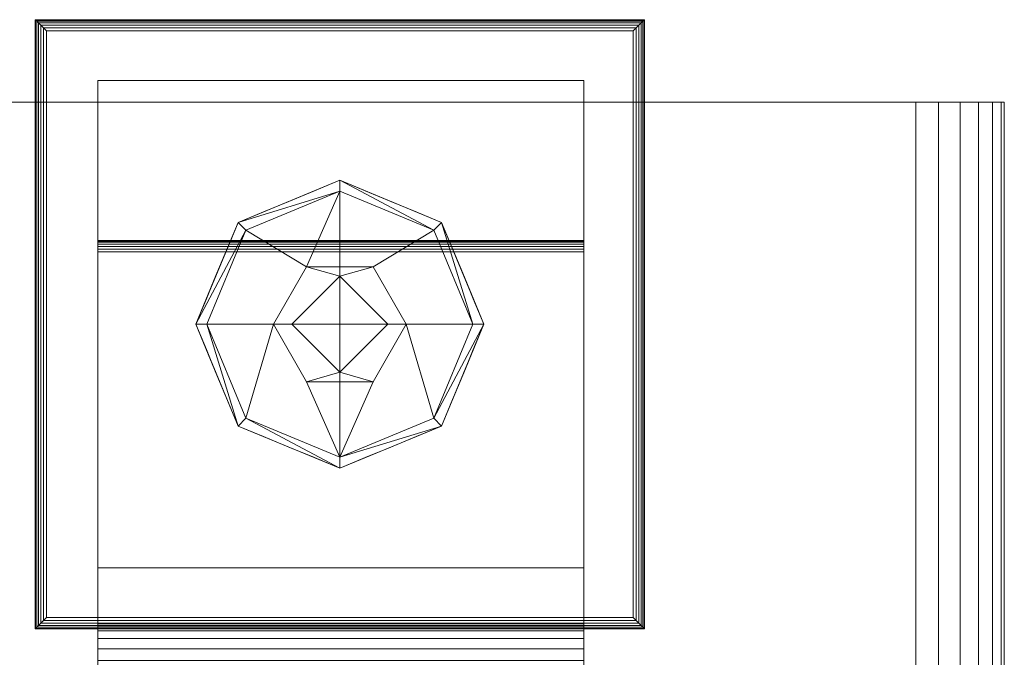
# Model space of a CAD drawing. Header units: millimetres. Extents: x -510 to 60, y -203 to 27.
# Tile 6 of 6: x -29 to 60, y -30 to 27. Entities that reach past the tile are written whole.
import ezdxf

# ---------------------------------------------------------------- set-up
doc = ezdxf.new("R2010")
doc.units = ezdxf.units.MM
doc.layers.add('M-520-M_DRAINAGE_FW', color=2, linetype='Continuous', lineweight=30)

# ---------------------------------------------------------------- blocks, each defined once
blk = doc.blocks.new('FFAS8510-A00500BC0 - Line-sensor Technology Square Extend Sensor Faucet-4305-3D View 1')
at = {"layer": 'M-520-M_DRAINAGE_FW', "lineweight": 9}
mesh = blk.add_polyface(dxfattribs=at)
corners = [(-27.5, 27.5), (-27.5, -27.5), (-27.5, -27.5, 4), (-27.5, 27.5, 4)]
mesh.append_faces([[corners[k] for k in face] for face in [(2, 3, 0, 1)]])
mesh = blk.add_polyface(dxfattribs=at)
corners = [(27.5, 27.5), (27.5, -27.5), (-27.5, -27.5), (-27.5, 27.5)]
mesh.append_faces([[corners[k] for k in face] for face in [(0, 1, 2, 3)]])
mesh = blk.add_polyface(dxfattribs=at)
corners = [(27.5, 27.5), (-27.5, 27.5), (-27.5, 27.5, 4), (27.5, 27.5, 4)]
mesh.append_faces([[corners[k] for k in face] for face in [(3, 0, 1, 2)]])
mesh = blk.add_polyface(dxfattribs=at)
corners = [(-27.5, -27.5, 4), (-27.466, -27.466, 4.259), (-27.366, -27.366, 4.5), (-27.207, -27.207, 4.707), (-27, -27, 4.866), (-26.759, -26.759, 4.966), (-26.5, -26.5, 5), (-26.5, 26.5, 5), (-26.759, 26.759, 4.966), (-27, 27, 4.866), (-27.207, 27.207, 4.707), (-27.366, 27.366, 4.5), (-27.466, 27.466, 4.259), (-27.5, 27.5, 4)]
mesh.append_faces([[corners[k] for k in face] for face in [(1, 12, 13, 0)]], dxfattribs={"vtx0": -1})
mesh.append_faces([[corners[k] for k in face] for face in [(5, 8, 9, 4), (4, 9, 10, 3), (2, 11, 12, 1), (11, 2, 3, 10)]], dxfattribs={"vtx0": -1, "vtx2": -1})
mesh.append_faces([[corners[k] for k in face] for face in [(6, 7, 8, 5)]], dxfattribs={"vtx2": -1})
mesh = blk.add_polyface(dxfattribs=at)
corners = [(-27.5, 27.5, 4), (-27.466, 27.466, 4.259), (-27.366, 27.366, 4.5), (-27.207, 27.207, 4.707), (-27, 27, 4.866), (-26.759, 26.759, 4.966), (-26.5, 26.5, 5), (26.5, 26.5, 5), (26.759, 26.759, 4.966), (27, 27, 4.866), (27.207, 27.207, 4.707), (27.366, 27.366, 4.5), (27.466, 27.466, 4.259), (27.5, 27.5, 4)]
mesh.append_faces([[corners[k] for k in face] for face in [(1, 12, 13, 0)]], dxfattribs={"vtx0": -1})
mesh.append_faces([[corners[k] for k in face] for face in [(5, 8, 9, 4), (4, 9, 10, 3), (2, 11, 12, 1), (11, 2, 3, 10)]], dxfattribs={"vtx0": -1, "vtx2": -1})
mesh.append_faces([[corners[k] for k in face] for face in [(6, 7, 8, 5)]], dxfattribs={"vtx2": -1})
mesh = blk.add_polyface(dxfattribs=at)
corners = [(26.5, -26.5, 5), (26.759, -26.759, 4.966), (27, -27, 4.866), (27.207, -27.207, 4.707), (27.366, -27.366, 4.5), (27.466, -27.466, 4.259), (27.5, -27.5, 4), (27.5, 27.5, 4), (27.466, 27.466, 4.259), (27.366, 27.366, 4.5), (27.207, 27.207, 4.707), (27, 27, 4.866), (26.759, 26.759, 4.966), (26.5, 26.5, 5)]
mesh.append_faces([[corners[k] for k in face] for face in [(8, 5, 6, 7)]], dxfattribs={"vtx0": -1})
mesh.append_faces([[corners[k] for k in face] for face in [(12, 1, 2, 11), (11, 2, 3, 10), (9, 4, 5, 8), (4, 9, 10, 3)]], dxfattribs={"vtx0": -1, "vtx2": -1})
mesh.append_faces([[corners[k] for k in face] for face in [(13, 0, 1, 12)]], dxfattribs={"vtx2": -1})
mesh = blk.add_polyface(dxfattribs=at)
corners = [(27.5, -27.5), (27.5, 27.5), (27.5, 27.5, 4), (27.5, -27.5, 4)]
mesh.append_faces([[corners[k] for k in face] for face in [(2, 3, 0, 1)]])
mesh = blk.add_polyface(dxfattribs=at)
corners = [(-26.5, 26.5, 5), (-26.5, -26.5, 5), (26.5, -26.5, 5), (26.5, 26.5, 5)]
mesh.append_faces([[corners[k] for k in face] for face in [(1, 2, 3, 0)]])
mesh = blk.add_polyface(dxfattribs=at)
corners = [(-21.855, 22, 5), (-21.855, -22, 5), (-21.855, -27.068, 198.549), (-21.855, -27.243, 199.733), (-21.855, -27.693, 200.842), (-21.855, -28.395, 201.812), (-21.855, -29.307, 202.587), (-21.855, -30.377, 203.124), (-21.855, -31.544, 203.39), (-21.855, -150.105, 215.852), (-21.855, -150.963, 215.965), (-21.855, -151.813, 216.122), (-21.855, -196.279, 225.574), (-21.855, -196.524, 225.659), (-21.855, -196.741, 225.802), (-21.855, -196.916, 225.994), (-21.855, -197.039, 226.223), (-21.855, -202.759, 241.097), (-21.855, -202.82, 241.339), (-21.855, -202.821, 241.589), (-21.855, -202.762, 241.831), (-21.855, -202.647, 242.052), (-21.855, -202.482, 242.239), (-21.855, -202.277, 242.381), (-21.855, -202.044, 242.47), (-21.855, -201.796, 242.5), (-21.855, 6.537, 242.5), (-21.855, 6.792, 242.468), (-21.855, 7.031, 242.373), (-21.855, 7.239, 242.222), (-21.855, 7.403, 242.023), (-21.855, 7.512, 241.79), (-21.855, 7.56, 241.538)]
mesh.append_faces([[corners[k] for k in face] for face in [(23, 20, 21, 22)]], dxfattribs={"vtx0": -1})
mesh.append_faces([[corners[k] for k in face] for face in [(5, 32, 4)]], dxfattribs={"vtx0": -1, "vtx1": -1})
mesh.append_faces([[corners[k] for k in face] for face in [(12, 16, 25, 11)]], dxfattribs={"vtx0": -1, "vtx1": -1, "vtx2": -1})
mesh.append_faces([[corners[k] for k in face] for face in [(26, 32, 5, 6)]], dxfattribs={"vtx0": -1, "vtx1": -1, "vtx3": -1})
mesh.append_faces([[corners[k] for k in face] for face in [(9, 25, 26, 8), (20, 23, 24, 19), (19, 24, 25, 18)]], dxfattribs={"vtx0": -1, "vtx2": -1})
mesh.append_faces([[corners[k] for k in face] for face in [(25, 16, 17, 18)]], dxfattribs={"vtx0": -1, "vtx3": -1})
mesh.append_faces([[corners[k] for k in face] for face in [(29, 30, 28), (1, 2, 0), (15, 16, 14)]], dxfattribs={"vtx1": -1})
mesh.append_faces([[corners[k] for k in face] for face in [(7, 8, 26), (6, 7, 26), (3, 4, 32)]], dxfattribs={"vtx1": -1, "vtx2": -1})
mesh.append_faces([[corners[k] for k in face] for face in [(26, 27, 31, 32), (27, 28, 30, 31), (2, 3, 32, 0)]], dxfattribs={"vtx1": -1, "vtx3": -1})
mesh.append_faces([[corners[k] for k in face] for face in [(12, 13, 14, 16), (9, 10, 11, 25)]], dxfattribs={"vtx2": -1, "vtx3": -1})
mesh = blk.add_polyface(dxfattribs=at)
corners = [(22.025, 7.56, 241.538), (22.025, 22, 5), (-21.855, 22, 5), (-21.855, 7.56, 241.538)]
mesh.append_faces([[corners[k] for k in face] for face in [(0, 1, 2, 3)]])
mesh = blk.add_polyface(dxfattribs=at)
corners = [(22.025, 22, 5), (22.025, -22, 5), (-21.855, -22, 5), (-21.855, 22, 5)]
mesh.append_faces([[corners[k] for k in face] for face in [(0, 1, 2, 3)]])
mesh = blk.add_polyface(dxfattribs=at)
corners = [(22.025, 22, 5), (22.025, 7.56, 241.538), (22.025, 7.512, 241.79), (22.025, 7.403, 242.023), (22.025, 7.239, 242.222), (22.025, 7.031, 242.373), (22.025, 6.792, 242.468), (22.025, 6.537, 242.5), (22.025, -201.796, 242.5), (22.025, -202.044, 242.47), (22.025, -202.277, 242.381), (22.025, -202.482, 242.239), (22.025, -202.647, 242.052), (22.025, -202.762, 241.831), (22.025, -202.821, 241.589), (22.025, -202.82, 241.339), (22.025, -202.759, 241.097), (22.025, -197.039, 226.223), (22.025, -196.916, 225.994), (22.025, -196.741, 225.802), (22.025, -196.524, 225.659), (22.025, -196.279, 225.574), (22.025, -151.813, 216.122), (22.025, -150.963, 215.965), (22.025, -150.105, 215.852), (22.025, -31.544, 203.39), (22.025, -30.377, 203.124), (22.025, -29.307, 202.587), (22.025, -28.395, 201.812), (22.025, -27.693, 200.842), (22.025, -27.243, 199.733), (22.025, -27.068, 198.549), (22.025, -22, 5)]
mesh.append_faces([[corners[k] for k in face] for face in [(27, 7, 26), (29, 1, 28), (8, 24, 7), (9, 14, 8)]], dxfattribs={"vtx0": -1, "vtx1": -1})
mesh.append_faces([[corners[k] for k in face] for face in [(17, 21, 8, 16)]], dxfattribs={"vtx0": -1, "vtx1": -1, "vtx2": -1})
mesh.append_faces([[corners[k] for k in face] for face in [(7, 1, 2, 6), (6, 2, 3, 5)]], dxfattribs={"vtx0": -1, "vtx2": -1})
mesh.append_faces([[corners[k] for k in face] for face in [(7, 27, 28, 1), (8, 21, 22, 24)]], dxfattribs={"vtx0": -1, "vtx2": -1, "vtx3": -1})
mesh.append_faces([[corners[k] for k in face] for face in [(8, 14, 15, 16)]], dxfattribs={"vtx0": -1, "vtx3": -1})
mesh.append_faces([[corners[k] for k in face] for face in [(20, 21, 19)]], dxfattribs={"vtx1": -1})
mesh.append_faces([[corners[k] for k in face] for face in [(30, 31, 1), (29, 30, 1), (25, 26, 7, 24)]], dxfattribs={"vtx1": -1, "vtx2": -1})
mesh.append_faces([[corners[k] for k in face] for face in [(13, 14, 9, 10)]], dxfattribs={"vtx1": -1, "vtx3": -1})
mesh.append_faces([[corners[k] for k in face] for face in [(22, 23, 24), (3, 4, 5)]], dxfattribs={"vtx2": -1})
mesh.append_faces([[corners[k] for k in face] for face in [(17, 18, 19, 21)]], dxfattribs={"vtx2": -1, "vtx3": -1})
mesh.append_faces([[corners[k] for k in face] for face in [(31, 32, 0, 1), (10, 11, 12, 13)]], dxfattribs={"vtx3": -1})
mesh = blk.add_polyface(dxfattribs=at)
corners = [(52, 20.051, -450), (54.071, 20.051, -450.273), (56, 20.051, -451.072), (57.657, 20.051, -452.343), (58.928, 20.051, -454), (59.727, 20.051, -455.929), (60, 20.051, -458), (60, 20.051, -562.323), (59.727, 20.051, -564.394), (58.928, 20.051, -566.323), (57.657, 20.051, -567.98), (56, 20.051, -569.252), (54.071, 20.051, -570.051), (52, 20.051, -570.323), (-52, 20.051, -570.323), (-54.071, 20.051, -570.051), (-56, 20.051, -569.252), (-57.657, 20.051, -567.98), (-58.928, 20.051, -566.323), (-59.727, 20.051, -564.394), (-60, 20.051, -562.323), (-60, 20.051, -458.004), (-59.727, 20.051, -455.932), (-58.928, 20.051, -454.002), (-57.656, 20.051, -452.344), (-55.998, 20.051, -451.072), (-54.068, 20.051, -450.273), (-51.996, 20.051, -450)]
mesh.append_faces([[corners[k] for k in face] for face in [(19, 17, 18), (12, 10, 11)]], dxfattribs={"vtx0": -1})
mesh.append_faces([[corners[k] for k in face] for face in [(14, 7, 13)]], dxfattribs={"vtx0": -1, "vtx1": -1})
mesh.append_faces([[corners[k] for k in face] for face in [(21, 27, 6, 7)]], dxfattribs={"vtx0": -1, "vtx1": -1, "vtx3": -1})
mesh.append_faces([[corners[k] for k in face] for face in [(15, 19, 20, 14), (6, 0, 1, 5), (5, 1, 2, 4), (6, 27, 0)]], dxfattribs={"vtx0": -1, "vtx2": -1})
mesh.append_faces([[corners[k] for k in face] for face in [(26, 27, 21, 25)]], dxfattribs={"vtx1": -1, "vtx2": -1})
mesh.append_faces([[corners[k] for k in face] for face in [(20, 21, 7, 14), (12, 13, 7, 10)]], dxfattribs={"vtx1": -1, "vtx2": -1, "vtx3": -1})
mesh.append_faces([[corners[k] for k in face] for face in [(23, 24, 25), (2, 3, 4)]], dxfattribs={"vtx2": -1})
mesh.append_faces([[corners[k] for k in face] for face in [(21, 22, 23, 25), (15, 16, 17, 19)]], dxfattribs={"vtx2": -1, "vtx3": -1})
mesh.append_faces([[corners[k] for k in face] for face in [(7, 8, 9, 10)]], dxfattribs={"vtx3": -1})
mesh = blk.add_polyface(dxfattribs=at)
corners = [(52, -64.982, -570.323), (-52, -64.982, -570.323), (-52, 20.051, -570.323), (52, 20.051, -570.323)]
mesh.append_faces([[corners[k] for k in face] for face in [(3, 0, 1, 2)]])
mesh = blk.add_polyface(dxfattribs=at)
corners = [(-51.996, -64.982, -450), (52, -64.982, -450), (52, 20.051, -450), (-51.996, 20.051, -450)]
mesh.append_faces([[corners[k] for k in face] for face in [(0, 1, 2, 3)]])
mesh = blk.add_polyface(dxfattribs=at)
corners = [(60, -64.982, -562.323), (59.727, -64.982, -564.394), (58.928, -64.982, -566.323), (57.657, -64.982, -567.98), (56, -64.982, -569.252), (54.071, -64.982, -570.051), (52, -64.982, -570.323), (52, 20.051, -570.323), (54.071, 20.051, -570.051), (56, 20.051, -569.252), (57.657, 20.051, -567.98), (58.928, 20.051, -566.323), (59.727, 20.051, -564.394), (60, 20.051, -562.323)]
mesh.append_faces([[corners[k] for k in face] for face in [(8, 5, 6, 7), (1, 12, 13, 0)]], dxfattribs={"vtx0": -1})
mesh.append_faces([[corners[k] for k in face] for face in [(4, 9, 10, 3), (2, 11, 12, 1), (11, 2, 3, 10)]], dxfattribs={"vtx0": -1, "vtx2": -1})
mesh.append_faces([[corners[k] for k in face] for face in [(4, 5, 8, 9)]], dxfattribs={"vtx1": -1, "vtx3": -1})
mesh = blk.add_polyface(dxfattribs=at)
corners = [(52, -64.982, -450), (54.071, -64.982, -450.273), (56, -64.982, -451.072), (57.657, -64.982, -452.343), (58.928, -64.982, -454), (59.727, -64.982, -455.929), (60, -64.982, -458), (60, 20.051, -458), (59.727, 20.051, -455.929), (58.928, 20.051, -454), (57.657, 20.051, -452.343), (56, 20.051, -451.072), (54.071, 20.051, -450.273), (52, 20.051, -450)]
mesh.append_faces([[corners[k] for k in face] for face in [(8, 5, 6, 7), (1, 12, 13, 0)]], dxfattribs={"vtx0": -1})
mesh.append_faces([[corners[k] for k in face] for face in [(4, 9, 10, 3), (2, 11, 12, 1), (11, 2, 3, 10)]], dxfattribs={"vtx0": -1, "vtx2": -1})
mesh.append_faces([[corners[k] for k in face] for face in [(4, 5, 8, 9)]], dxfattribs={"vtx1": -1, "vtx3": -1})
mesh = blk.add_polyface(dxfattribs=at)
corners = [(60, -64.982, -458), (60, -64.982, -562.323), (60, 20.051, -562.323), (60, 20.051, -458)]
mesh.append_faces([[corners[k] for k in face] for face in [(3, 0, 1, 2)]])
mesh = blk.add_polyface(dxfattribs=at)
corners = [(13, 0, -442.67), (9.192, 9.192, -442.67), (0, 13, -442.67), (-9.192, 9.192, -442.67), (-13, 0, -442.67), (-12, 0, -441.67), (-8.485, 8.485, -441.67), (0, 12, -441.67), (8.485, 8.485, -441.67), (12, 0, -441.67)]
mesh.append_faces([[corners[k] for k in face] for face in [(1, 9, 0)]], dxfattribs={"vtx0": -1})
mesh.append_faces([[corners[k] for k in face] for face in [(3, 7, 2), (8, 2, 7)]], dxfattribs={"vtx0": -1, "vtx1": -1})
mesh.append_faces([[corners[k] for k in face] for face in [(6, 3, 4), (3, 6, 7), (8, 1, 2)]], dxfattribs={"vtx0": -1, "vtx2": -1})
mesh.append_faces([[corners[k] for k in face] for face in [(5, 6, 4)]], dxfattribs={"vtx1": -1})
mesh.append_faces([[corners[k] for k in face] for face in [(8, 9, 1)]], dxfattribs={"vtx1": -1, "vtx2": -1})
mesh = blk.add_polyface(dxfattribs=at)
corners = [(13, 0, -450), (9.192, 9.192, -450), (0, 13, -450), (-9.192, 9.192, -450), (-13, 0, -450), (-13, 0, -442.67), (-9.192, 9.192, -442.67), (0, 13, -442.67), (9.192, 9.192, -442.67), (13, 0, -442.67), (-11.184, 4.385, -450), (-11.096, 4.596, -442.67), (-10.144, 6.894, -442.67), (-4.596, 11.096, -450), (-4.596, 11.096, -442.67), (-2.298, 12.048, -442.67), (11.096, 4.596, -450), (11.096, 4.596, -442.67), (12.092, 2.193, -442.67), (4.596, 11.096, -442.67), (4.596, 11.096, -450), (2.298, 12.048, -450), (-12.048, 2.298, -442.67), (-12.092, 2.193, -450), (-10.188, 6.789, -450), (-6.894, 10.144, -450), (-6.894, 10.144, -442.67), (-2.298, 12.048, -450), (10.144, 6.894, -450), (10.144, 6.894, -442.67), (12.048, 2.298, -450), (6.894, 10.144, -442.67), (6.894, 10.144, -450), (2.298, 12.048, -442.67)]
mesh.append_faces([[corners[k] for k in face] for face in [(5, 23, 4)]], dxfattribs={"vtx0": -1})
mesh.append_faces([[corners[k] for k in face] for face in [(6, 3, 12), (12, 24, 11)]], dxfattribs={"vtx0": -1, "vtx1": -1})
mesh.append_faces([[corners[k] for k in face] for face in [(11, 24, 10, 22), (22, 10, 23), (18, 0, 30), (12, 3, 24), (30, 17, 18)]], dxfattribs={"vtx0": -1, "vtx2": -1})
mesh.append_faces([[corners[k] for k in face] for face in [(30, 16, 17), (5, 22, 23)]], dxfattribs={"vtx1": -1, "vtx2": -1})
mesh.append_faces([[corners[k] for k in face] for face in [(15, 7, 2, 27), (6, 26, 25, 3), (7, 33, 21, 2), (27, 13, 14, 15), (8, 29, 28, 1), (1, 32, 31, 8), (26, 14, 13, 25), (29, 17, 16, 28), (32, 20, 19, 31), (33, 19, 20, 21)]], dxfattribs={"vtx1": -1, "vtx3": -1})
mesh.append_faces([[corners[k] for k in face] for face in [(18, 9, 0)]], dxfattribs={"vtx2": -1})
mesh = blk.add_polyface(dxfattribs=at)
corners = [(0, 0, -450), (-13, 0, -450), (-9.192, 9.192, -450), (0, 13, -450), (9.192, 9.192, -450), (13, 0, -450)]
mesh.append_faces([[corners[k] for k in face] for face in [(0, 3, 4, 5)]], dxfattribs={"vtx0": -1})
mesh.append_faces([[corners[k] for k in face] for face in [(0, 1, 2, 3)]], dxfattribs={"vtx3": -1})
mesh = blk.add_polyface(dxfattribs=at)
corners = [(12, 0, -441.67), (8.485, 8.485, -441.67), (0, 12, -441.67), (-8.485, 8.485, -441.67), (-12, 0, -441.67), (-6, 0, -441.67), (-3, 5.196, -441.67), (3, 5.196, -441.67), (6, 0, -441.67)]
mesh.append_faces([[corners[k] for k in face] for face in [(3, 6, 2)]], dxfattribs={"vtx0": -1, "vtx1": -1})
mesh.append_faces([[corners[k] for k in face] for face in [(7, 1, 2, 6)]], dxfattribs={"vtx0": -1, "vtx2": -1})
mesh.append_faces([[corners[k] for k in face] for face in [(8, 0, 1, 7)]], dxfattribs={"vtx2": -1})
mesh.append_faces([[corners[k] for k in face] for face in [(3, 4, 5, 6)]], dxfattribs={"vtx3": -1})
mesh = blk.add_polyface(dxfattribs=at)
corners = [(22.025, 6.537, 242.5), (22.025, 6.792, 242.468), (22.025, 7.031, 242.373), (22.025, 7.239, 242.222), (22.025, 7.403, 242.023), (22.025, 7.512, 241.79), (22.025, 7.56, 241.538), (-21.855, 7.56, 241.538), (-21.855, 7.512, 241.79), (-21.855, 7.403, 242.023), (-21.855, 7.239, 242.222), (-21.855, 7.031, 242.373), (-21.855, 6.792, 242.468), (-21.855, 6.537, 242.5)]
mesh.append_faces([[corners[k] for k in face] for face in [(1, 12, 13, 0)]], dxfattribs={"vtx0": -1})
mesh.append_faces([[corners[k] for k in face] for face in [(5, 8, 9, 4), (4, 9, 10, 3), (2, 11, 12, 1), (11, 2, 3, 10)]], dxfattribs={"vtx0": -1, "vtx2": -1})
mesh.append_faces([[corners[k] for k in face] for face in [(6, 7, 8, 5)]], dxfattribs={"vtx2": -1})
mesh = blk.add_polyface(dxfattribs=at)
corners = [(22.025, -201.796, 242.5), (22.025, 6.537, 242.5), (-21.855, 6.537, 242.5), (-21.855, -201.796, 242.5)]
mesh.append_faces([[corners[k] for k in face] for face in [(0, 1, 2, 3)]])
mesh = blk.add_polyface(dxfattribs=at)
corners = [(6, 0, -433.67), (3, 5.196, -433.67), (-3, 5.196, -433.67), (-6, 0, -433.67), (-4.342, 0, -433.67), (0, 4.342, -433.67), (4.342, 0, -433.67)]
mesh.append_faces([[corners[k] for k in face] for face in [(1, 2, 5)]], dxfattribs={"vtx1": -1, "vtx2": -1})
mesh.append_faces([[corners[k] for k in face] for face in [(6, 0, 1, 5)]], dxfattribs={"vtx2": -1})
mesh.append_faces([[corners[k] for k in face] for face in [(2, 3, 4, 5)]], dxfattribs={"vtx3": -1})
mesh = blk.add_polyface(dxfattribs=at)
corners = [(6, 0, -441.67), (3, 5.196, -441.67), (-3, 5.196, -441.67), (-6, 0, -441.67), (-6, 0, -433.67), (-3, 5.196, -433.67), (3, 5.196, -433.67), (6, 0, -433.67)]
mesh.append_faces([[corners[k] for k in face] for face in [(4, 5, 2, 3)]], dxfattribs={"vtx1": -1})
mesh.append_faces([[corners[k] for k in face] for face in [(1, 2, 5, 6)]], dxfattribs={"vtx1": -1, "vtx3": -1})
mesh.append_faces([[corners[k] for k in face] for face in [(6, 7, 0, 1)]], dxfattribs={"vtx3": -1})
mesh = blk.add_polyface(dxfattribs=at)
corners = [(4.342, 0), (0, 4.342), (-4.342, 0), (0, 0)]
mesh.append_faces([[corners[k] for k in face] for face in [(3, 0, 1, 2)]])
mesh = blk.add_polyface(dxfattribs=at)
corners = [(4.342, 0, -433.67), (0, 4.342, -433.67), (-4.342, 0, -433.67), (-4.342, 0), (0, 4.342), (4.342, 0)]
mesh.append_faces([[corners[k] for k in face] for face in [(2, 3, 4, 1), (5, 0, 1, 4)]], dxfattribs={"vtx2": -1})
mesh = blk.add_polyface(dxfattribs=at)
corners = [(-13, 0, -442.67), (-9.192, -9.192, -442.67), (0, -13, -442.67), (9.192, -9.192, -442.67), (13, 0, -442.67), (12, 0, -441.67), (8.485, -8.485, -441.67), (0, -12, -441.67), (-8.485, -8.485, -441.67), (-12, 0, -441.67)]
mesh.append_faces([[corners[k] for k in face] for face in [(1, 9, 0)]], dxfattribs={"vtx0": -1})
mesh.append_faces([[corners[k] for k in face] for face in [(3, 7, 2), (8, 2, 7)]], dxfattribs={"vtx0": -1, "vtx1": -1})
mesh.append_faces([[corners[k] for k in face] for face in [(6, 3, 4), (3, 6, 7), (8, 1, 2)]], dxfattribs={"vtx0": -1, "vtx2": -1})
mesh.append_faces([[corners[k] for k in face] for face in [(5, 6, 4)]], dxfattribs={"vtx1": -1})
mesh.append_faces([[corners[k] for k in face] for face in [(8, 9, 1)]], dxfattribs={"vtx1": -1, "vtx2": -1})
mesh = blk.add_polyface(dxfattribs=at)
corners = [(-13, 0, -450), (-9.192, -9.192, -450), (0, -13, -450), (9.192, -9.192, -450), (13, 0, -450), (13, 0, -442.67), (9.192, -9.192, -442.67), (0, -13, -442.67), (-9.192, -9.192, -442.67), (-13, 0, -442.67), (11.184, -4.385, -450), (11.096, -4.596, -442.67), (10.144, -6.894, -442.67), (4.596, -11.096, -450), (4.596, -11.096, -442.67), (2.298, -12.048, -442.67), (-11.096, -4.596, -450), (-11.096, -4.596, -442.67), (-12.092, -2.193, -442.67), (-4.596, -11.096, -442.67), (-4.596, -11.096, -450), (-2.298, -12.048, -450), (12.048, -2.298, -442.67), (12.092, -2.193, -450), (10.188, -6.789, -450), (6.894, -10.144, -450), (6.894, -10.144, -442.67), (2.298, -12.048, -450), (-10.144, -6.894, -450), (-10.144, -6.894, -442.67), (-12.048, -2.298, -450), (-6.894, -10.144, -442.67), (-6.894, -10.144, -450), (-2.298, -12.048, -442.67)]
mesh.append_faces([[corners[k] for k in face] for face in [(5, 23, 4)]], dxfattribs={"vtx0": -1})
mesh.append_faces([[corners[k] for k in face] for face in [(6, 3, 12), (12, 24, 11)]], dxfattribs={"vtx0": -1, "vtx1": -1})
mesh.append_faces([[corners[k] for k in face] for face in [(11, 24, 10, 22), (22, 10, 23), (18, 0, 30), (12, 3, 24), (30, 17, 18)]], dxfattribs={"vtx0": -1, "vtx2": -1})
mesh.append_faces([[corners[k] for k in face] for face in [(30, 16, 17), (5, 22, 23)]], dxfattribs={"vtx1": -1, "vtx2": -1})
mesh.append_faces([[corners[k] for k in face] for face in [(15, 7, 2, 27), (6, 26, 25, 3), (7, 33, 21, 2), (27, 13, 14, 15), (8, 29, 28, 1), (1, 32, 31, 8), (26, 14, 13, 25), (29, 17, 16, 28), (32, 20, 19, 31), (33, 19, 20, 21)]], dxfattribs={"vtx1": -1, "vtx3": -1})
mesh.append_faces([[corners[k] for k in face] for face in [(18, 9, 0)]], dxfattribs={"vtx2": -1})
mesh = blk.add_polyface(dxfattribs=at)
corners = [(0, 0, -450), (13, 0, -450), (9.192, -9.192, -450), (0, -13, -450), (-9.192, -9.192, -450), (-13, 0, -450)]
mesh.append_faces([[corners[k] for k in face] for face in [(4, 5, 0, 3)]], dxfattribs={"vtx2": -1})
mesh.append_faces([[corners[k] for k in face] for face in [(0, 1, 2, 3)]], dxfattribs={"vtx3": -1})
mesh = blk.add_polyface(dxfattribs=at)
corners = [(-12, 0, -441.67), (-8.485, -8.485, -441.67), (0, -12, -441.67), (8.485, -8.485, -441.67), (12, 0, -441.67), (6, 0, -441.67), (3, -5.196, -441.67), (-3, -5.196, -441.67), (-6, 0, -441.67)]
mesh.append_faces([[corners[k] for k in face] for face in [(3, 5, 6, 2)]], dxfattribs={"vtx0": -1, "vtx2": -1})
mesh.append_faces([[corners[k] for k in face] for face in [(0, 1, 8)]], dxfattribs={"vtx1": -1})
mesh.append_faces([[corners[k] for k in face] for face in [(6, 7, 2)]], dxfattribs={"vtx1": -1, "vtx2": -1})
mesh.append_faces([[corners[k] for k in face] for face in [(1, 2, 7, 8)]], dxfattribs={"vtx1": -1, "vtx3": -1})
mesh.append_faces([[corners[k] for k in face] for face in [(3, 4, 5)]], dxfattribs={"vtx2": -1})
mesh = blk.add_polyface(dxfattribs=at)
corners = [(-6, 0, -433.67), (-3, -5.196, -433.67), (3, -5.196, -433.67), (6, 0, -433.67), (4.342, 0, -433.67), (0, -4.342, -433.67), (-4.342, 0, -433.67)]
mesh.append_faces([[corners[k] for k in face] for face in [(1, 5, 6, 0)]], dxfattribs={"vtx0": -1})
mesh.append_faces([[corners[k] for k in face] for face in [(2, 5, 1)]], dxfattribs={"vtx0": -1, "vtx1": -1})
mesh.append_faces([[corners[k] for k in face] for face in [(2, 3, 4, 5)]], dxfattribs={"vtx3": -1})
mesh = blk.add_polyface(dxfattribs=at)
corners = [(-6, 0, -441.67), (-3, -5.196, -441.67), (3, -5.196, -441.67), (6, 0, -441.67), (6, 0, -433.67), (3, -5.196, -433.67), (-3, -5.196, -433.67), (-6, 0, -433.67)]
mesh.append_faces([[corners[k] for k in face] for face in [(4, 5, 2, 3)]], dxfattribs={"vtx1": -1})
mesh.append_faces([[corners[k] for k in face] for face in [(1, 2, 5, 6)]], dxfattribs={"vtx1": -1, "vtx3": -1})
mesh.append_faces([[corners[k] for k in face] for face in [(6, 7, 0, 1)]], dxfattribs={"vtx3": -1})
mesh = blk.add_polyface(dxfattribs=at)
corners = [(-4.342, 0), (0, -4.342), (4.342, 0), (0, 0)]
mesh.append_faces([[corners[k] for k in face] for face in [(1, 2, 3, 0)]])
mesh = blk.add_polyface(dxfattribs=at)
corners = [(-4.342, 0, -433.67), (0, -4.342, -433.67), (4.342, 0, -433.67), (4.342, 0), (0, -4.342), (-4.342, 0)]
mesh.append_faces([[corners[k] for k in face] for face in [(2, 3, 4, 1), (5, 0, 1, 4)]], dxfattribs={"vtx2": -1})
mesh = blk.add_polyface(dxfattribs=at)
corners = [(22.025, -22, 5), (22.025, -27.068, 198.549), (-21.855, -27.068, 198.549), (-21.855, -22, 5)]
mesh.append_faces([[corners[k] for k in face] for face in [(0, 1, 2, 3)]])
mesh = blk.add_polyface(dxfattribs=at)
corners = [(-26.5, -26.5, 5), (-26.759, -26.759, 4.966), (-27, -27, 4.866), (-27.207, -27.207, 4.707), (-27.366, -27.366, 4.5), (-27.466, -27.466, 4.259), (-27.5, -27.5, 4), (27.5, -27.5, 4), (27.466, -27.466, 4.259), (27.366, -27.366, 4.5), (27.207, -27.207, 4.707), (27, -27, 4.866), (26.759, -26.759, 4.966), (26.5, -26.5, 5)]
mesh.append_faces([[corners[k] for k in face] for face in [(8, 5, 6, 7)]], dxfattribs={"vtx0": -1})
mesh.append_faces([[corners[k] for k in face] for face in [(12, 1, 2, 11), (11, 2, 3, 10), (9, 4, 5, 8), (4, 9, 10, 3)]], dxfattribs={"vtx0": -1, "vtx2": -1})
mesh.append_faces([[corners[k] for k in face] for face in [(13, 0, 1, 12)]], dxfattribs={"vtx2": -1})
mesh = blk.add_polyface(dxfattribs=at)
corners = [(-27.5, -27.5), (27.5, -27.5), (27.5, -27.5, 4), (-27.5, -27.5, 4)]
mesh.append_faces([[corners[k] for k in face] for face in [(1, 2, 3, 0)]])
mesh = blk.add_polyface(dxfattribs=at)
corners = [(22.025, -27.068, 198.549), (22.025, -27.243, 199.733), (22.025, -27.693, 200.842), (22.025, -28.395, 201.812), (22.025, -29.307, 202.587), (22.025, -30.377, 203.124), (22.025, -31.544, 203.39), (-21.855, -31.544, 203.39), (-21.855, -30.377, 203.124), (-21.855, -29.307, 202.587), (-21.855, -28.395, 201.812), (-21.855, -27.693, 200.842), (-21.855, -27.243, 199.733), (-21.855, -27.068, 198.549)]
mesh.append_faces([[corners[k] for k in face] for face in [(0, 1, 12, 13)]], dxfattribs={"vtx1": -1})
mesh.append_faces([[corners[k] for k in face] for face in [(4, 5, 8, 9), (9, 10, 3, 4), (1, 2, 11, 12), (10, 11, 2, 3)]], dxfattribs={"vtx1": -1, "vtx3": -1})
mesh.append_faces([[corners[k] for k in face] for face in [(5, 6, 7, 8)]], dxfattribs={"vtx3": -1})

msp = doc.modelspace()

# ---------------------------------------------------------------- block references
at = {"layer": 'M-520-M_DRAINAGE_FW', "lineweight": 9}
msp.add_blockref('FFAS8510-A00500BC0 - Line-sensor Technology Square Extend Sensor Faucet-4305-3D View 1', (0, 0), dxfattribs=at)

doc.saveas('drawing.dxf')
